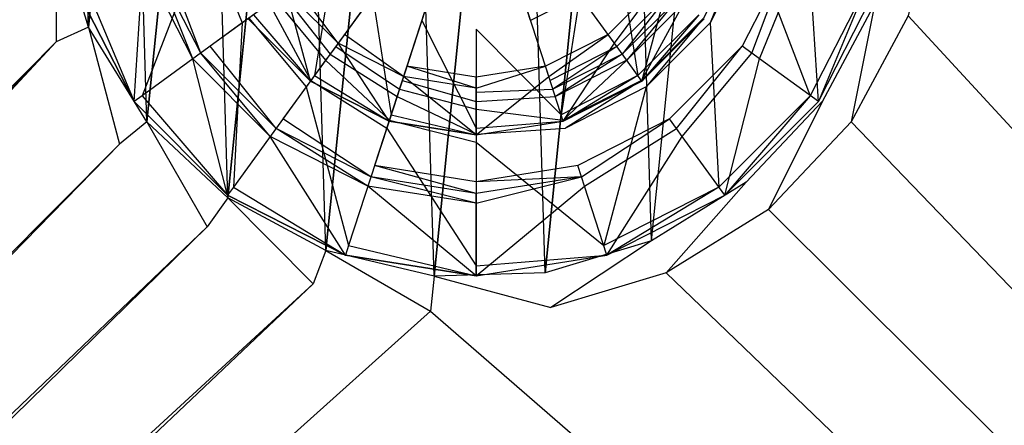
# Model space of a CAD drawing. Extents: x 0 to 0.495, y -0.4 to 0.
# Tile 4 of 12: x 0.216 to 0.285, y -0.2 to -0.171. Entities that reach past the tile are written whole.
import ezdxf

# ---------------------------------------------------------------- set-up
doc = ezdxf.new("R2010")
doc.units = 0
for name, color, linetype in [('L0_BECKEN_N_632110__0___REPLACE', 7, 'CONTINUOUS'), ('L1_ABLAUF60_ONOVO_2___REPLACEMT', 7, 'CONTINUOUS'), ('L2_ABLAUF60_ONOVO_1___REPLACEMT', 7, 'CONTINUOUS'), ('L3_ABLAUF60_ONOVO_0___REPLACEMT', 7, 'CONTINUOUS')]:
    doc.layers.add(name, color=color, linetype=linetype)

msp = doc.modelspace()

# ---------------------------------------------------------------- linework, layer by layer
at = {"layer": 'L0_BECKEN_N_632110__0___REPLACE', "color": 8}
for points, invisible_edges in [([(0.24805, -0.249673), (0.018985, -0.011297), (0.026011, -0.009686), (0.24805, -0.249673)], 14), ([(0.24805, -0.249673), (0.026011, -0.009686), (0.033137, -0.009686), (0.24805, -0.249673)], 14), ([(0.462963, -0.009686), (0.24805, -0.249673), (0.033137, -0.009686), (0.462963, -0.009686)], 14), ([(0.477116, -0.011297), (0.24805, -0.249673), (0.47009, -0.009686), (0.477116, -0.011297)], 14), ([(0.47009, -0.009686), (0.24805, -0.249673), (0.462963, -0.009686), (0.47009, -0.009686)], 14), ([(0.24805, -0.249673), (0.014686, -0.014978), (0.018985, -0.011297), (0.24805, -0.249673)], 14), ([(0.481415, -0.014978), (0.24805, -0.249673), (0.477116, -0.011297), (0.481415, -0.014978)], 14), ([(0.24805, -0.249673), (0.012803, -0.020993), (0.014686, -0.014978), (0.24805, -0.249673)], 14), ([(0.483298, -0.020993), (0.24805, -0.249673), (0.481415, -0.014978), (0.483298, -0.020993)], 14), ([(0.24805, -0.249673), (0.012803, -0.028275), (0.012803, -0.020993), (0.24805, -0.249673)], 14), ([(0.483298, -0.029258), (0.24805, -0.249673), (0.483298, -0.020993), (0.483298, -0.029258)], 14), ([(0.24805, -0.249673), (0.012803, -0.370597), (0.012803, -0.028275), (0.24805, -0.249673)], 14), ([(0.483298, -0.371994), (0.24805, -0.249673), (0.483298, -0.029258), (0.483298, -0.371994)], 14), ([(0.456837, -0.076175, 0.020079), (0.280602, -0.16264, 0.020079), (0.456837, -0.354801, 0.020079), (0.456837, -0.076175, 0.020079)], 14), ([(0.235647, -0.131813, 0.014337), (0.237344, -0.187605, 0.014337), (0.243199, -0.129542, 0.014337), (0.235647, -0.131813, 0.014337)], 13), ([(0.243199, -0.129542, 0.014337), (0.237344, -0.187605, 0.014337), (0.24502, -0.189414, 0.014337), (0.243199, -0.129542, 0.014337)], 10), ([(0.243199, -0.129542, 0.014337), (0.24502, -0.189414, 0.014337), (0.251081, -0.129302, 0.014337), (0.243199, -0.129542, 0.014337)], 13), ([(0.251081, -0.129302, 0.014337), (0.24502, -0.189414, 0.014337), (0.252902, -0.189174, 0.014337), (0.251081, -0.129302, 0.014337)], 10), ([(0.251081, -0.129302, 0.014337), (0.252902, -0.189174, 0.014337), (0.258757, -0.131111, 0.014337), (0.251081, -0.129302, 0.014337)], 13), ([(0.258757, -0.131111, 0.014337), (0.252902, -0.189174, 0.014337), (0.260454, -0.186903, 0.014337), (0.258757, -0.131111, 0.014337)], 10), ([(0.258757, -0.131111, 0.014337), (0.260454, -0.186903, 0.014337), (0.265703, -0.134844, 0.014337), (0.258757, -0.131111, 0.014337)], 13), ([(0.228941, -0.135962, 0.014337), (0.230398, -0.183872, 0.014337), (0.235647, -0.131813, 0.014337), (0.228941, -0.135962, 0.014337)], 13), ([(0.235647, -0.131813, 0.014337), (0.230398, -0.183872, 0.014337), (0.237344, -0.187605, 0.014337), (0.235647, -0.131813, 0.014337)], 10), ([(0.265703, -0.134844, 0.014337), (0.260454, -0.186903, 0.014337), (0.26716, -0.182754, 0.014337), (0.265703, -0.134844, 0.014337)], 15), ([(0.265703, -0.134844, 0.014337), (0.26716, -0.182754, 0.014337), (0.271446, -0.140248, 0.014337), (0.265703, -0.134844, 0.014337)], 15), ([(0.223537, -0.141705, 0.014337), (0.224655, -0.178468, 0.014337), (0.228941, -0.135962, 0.014337), (0.223537, -0.141705, 0.014337)], 13), ([(0.228941, -0.135962, 0.014337), (0.224655, -0.178468, 0.014337), (0.230398, -0.183872, 0.014337), (0.228941, -0.135962, 0.014337)], 10), ([(0.271446, -0.140248, 0.014337), (0.26716, -0.182754, 0.014337), (0.272564, -0.177011, 0.014337), (0.271446, -0.140248, 0.014337)], 15), ([(0.271446, -0.140248, 0.014337), (0.272564, -0.177011, 0.014337), (0.275595, -0.146955, 0.014337), (0.271446, -0.140248, 0.014337)], 15), ([(0.219803, -0.148652, 0.014337), (0.220506, -0.171761, 0.014337), (0.223537, -0.141705, 0.014337), (0.219803, -0.148652, 0.014337)], 13), ([(0.223537, -0.141705, 0.014337), (0.220506, -0.171761, 0.014337), (0.224655, -0.178468, 0.014337), (0.223537, -0.141705, 0.014337)], 10), ([(0.275595, -0.146955, 0.014337), (0.272564, -0.177011, 0.014337), (0.276298, -0.170064, 0.014337), (0.275595, -0.146955, 0.014337)], 15), ([(0.219803, -0.148652, 0.014337), (0.218234, -0.16421, 0.014337), (0.220506, -0.171761, 0.014337), (0.219803, -0.148652, 0.014337)], 10), ([(0.215499, -0.156076, 0.020079), (0.039264, -0.353606, 0.020079), (0.215758, -0.164613, 0.020079), (0.215499, -0.156076, 0.020079)], 14), ([(0.456837, -0.360137, 0.020079), (0.280602, -0.16264, 0.020079), (0.278644, -0.170954, 0.020079), (0.456837, -0.360137, 0.020079)], 13), ([(0.280602, -0.16264, 0.020079), (0.456837, -0.360137, 0.020079), (0.456837, -0.354801, 0.020079), (0.280602, -0.16264, 0.020079)], 14), ([(0.039264, -0.353606, 0.020079), (0.218219, -0.172791, 0.020079), (0.215758, -0.164613, 0.020079), (0.039264, -0.353606, 0.020079)], 14), ([(0.218219, -0.172791, 0.020079), (0.218234, -0.16421, 0.020079), (0.215758, -0.164613, 0.020079), (0.218219, -0.172791, 0.020079)], 13), ([(0.218234, -0.16421, 0.020079), (0.218219, -0.172791, 0.020079), (0.220506, -0.171761, 0.020079), (0.218234, -0.16421, 0.020079)], 14), ([(0.218234, -0.16421, 0.014337), (0.220506, -0.171761, 0.020079), (0.220506, -0.171761, 0.014337), (0.218234, -0.16421, 0.014337)], 13), ([(0.220506, -0.171761, 0.020079), (0.218234, -0.16421, 0.014337), (0.218234, -0.16421, 0.020079), (0.220506, -0.171761, 0.020079)], 14), ([(0.2746, -0.178476, 0.020079), (0.276298, -0.170064, 0.020079), (0.272564, -0.177011, 0.020079), (0.2746, -0.178476, 0.020079)], 13), ([(0.272564, -0.177011, 0.020079), (0.276298, -0.170064, 0.014337), (0.272564, -0.177011, 0.014337), (0.272564, -0.177011, 0.020079)], 13), ([(0.276298, -0.170064, 0.014337), (0.272564, -0.177011, 0.020079), (0.276298, -0.170064, 0.020079), (0.276298, -0.170064, 0.014337)], 14), ([(0.276298, -0.170064, 0.020079), (0.2746, -0.178476, 0.020079), (0.278644, -0.170954, 0.020079), (0.276298, -0.170064, 0.020079)], 14), ([(0.455873, -0.363218, 0.020079), (0.278644, -0.170954, 0.020079), (0.2746, -0.178476, 0.020079), (0.455873, -0.363218, 0.020079)], 13), ([(0.278644, -0.170954, 0.020079), (0.455873, -0.363218, 0.020079), (0.456837, -0.360137, 0.020079), (0.278644, -0.170954, 0.020079)], 14), ([(0.222712, -0.180055, 0.020079), (0.220506, -0.171761, 0.020079), (0.218219, -0.172791, 0.020079), (0.222712, -0.180055, 0.020079)], 13), ([(0.220506, -0.171761, 0.020079), (0.222712, -0.180055, 0.020079), (0.224655, -0.178468, 0.020079), (0.220506, -0.171761, 0.020079)], 14), ([(0.220506, -0.171761, 0.014337), (0.224655, -0.178468, 0.020079), (0.224655, -0.178468, 0.014337), (0.220506, -0.171761, 0.014337)], 13), ([(0.224655, -0.178468, 0.020079), (0.220506, -0.171761, 0.014337), (0.220506, -0.171761, 0.020079), (0.224655, -0.178468, 0.020079)], 14), ([(0.040228, -0.363218, 0.020079), (0.218219, -0.172791, 0.020079), (0.039264, -0.360137, 0.020079), (0.040228, -0.363218, 0.020079)], 13), ([(0.218219, -0.172791, 0.020079), (0.039264, -0.353606, 0.020079), (0.039264, -0.360137, 0.020079), (0.218219, -0.172791, 0.020079)], 13), ([(0.218219, -0.172791, 0.020079), (0.040228, -0.363218, 0.020079), (0.222712, -0.180055, 0.020079), (0.218219, -0.172791, 0.020079)], 14), ([(0.268747, -0.184697, 0.020079), (0.272564, -0.177011, 0.020079), (0.26716, -0.182754, 0.020079), (0.268747, -0.184697, 0.020079)], 13), ([(0.26716, -0.182754, 0.020079), (0.272564, -0.177011, 0.014337), (0.26716, -0.182754, 0.014337), (0.26716, -0.182754, 0.020079)], 13), ([(0.272564, -0.177011, 0.014337), (0.26716, -0.182754, 0.020079), (0.272564, -0.177011, 0.020079), (0.272564, -0.177011, 0.014337)], 14), ([(0.272564, -0.177011, 0.020079), (0.268747, -0.184697, 0.020079), (0.2746, -0.178476, 0.020079), (0.272564, -0.177011, 0.020079)], 14), ([(0.228932, -0.185908, 0.020079), (0.224655, -0.178468, 0.020079), (0.222712, -0.180055, 0.020079), (0.228932, -0.185908, 0.020079)], 13), ([(0.224655, -0.178468, 0.020079), (0.228932, -0.185908, 0.020079), (0.230398, -0.183872, 0.020079), (0.224655, -0.178468, 0.020079)], 14), ([(0.224655, -0.178468, 0.020079), (0.230398, -0.183872, 0.014337), (0.224655, -0.178468, 0.014337), (0.224655, -0.178468, 0.020079)], 13), ([(0.230398, -0.183872, 0.014337), (0.224655, -0.178468, 0.020079), (0.230398, -0.183872, 0.020079), (0.230398, -0.183872, 0.014337)], 14), ([(0.454134, -0.364707, 0.020079), (0.2746, -0.178476, 0.020079), (0.268747, -0.184697, 0.020079), (0.454134, -0.364707, 0.020079)], 13), ([(0.2746, -0.178476, 0.020079), (0.454134, -0.364707, 0.020079), (0.455873, -0.363218, 0.020079), (0.2746, -0.178476, 0.020079)], 14), ([(0.041967, -0.364707, 0.020079), (0.222712, -0.180055, 0.020079), (0.040228, -0.363218, 0.020079), (0.041967, -0.364707, 0.020079)], 13), ([(0.222712, -0.180055, 0.020079), (0.041967, -0.364707, 0.020079), (0.228932, -0.185908, 0.020079), (0.222712, -0.180055, 0.020079)], 14), ([(0.261484, -0.18919, 0.020079), (0.26716, -0.182754, 0.020079), (0.260454, -0.186903, 0.020079), (0.261484, -0.18919, 0.020079)], 13), ([(0.260454, -0.186903, 0.014337), (0.26716, -0.182754, 0.020079), (0.26716, -0.182754, 0.014337), (0.260454, -0.186903, 0.014337)], 13), ([(0.26716, -0.182754, 0.020079), (0.260454, -0.186903, 0.014337), (0.260454, -0.186903, 0.020079), (0.26716, -0.182754, 0.020079)], 14), ([(0.26716, -0.182754, 0.020079), (0.261484, -0.18919, 0.020079), (0.268747, -0.184697, 0.020079), (0.26716, -0.182754, 0.020079)], 14), ([(0.236455, -0.189951, 0.020079), (0.230398, -0.183872, 0.020079), (0.228932, -0.185908, 0.020079), (0.236455, -0.189951, 0.020079)], 13), ([(0.230398, -0.183872, 0.020079), (0.236455, -0.189951, 0.020079), (0.237344, -0.187605, 0.020079), (0.230398, -0.183872, 0.020079)], 14), ([(0.230398, -0.183872, 0.020079), (0.237344, -0.187605, 0.014337), (0.230398, -0.183872, 0.014337), (0.230398, -0.183872, 0.020079)], 13), ([(0.237344, -0.187605, 0.014337), (0.230398, -0.183872, 0.020079), (0.237344, -0.187605, 0.020079), (0.237344, -0.187605, 0.014337)], 14), ([(0.450536, -0.365532, 0.020079), (0.268747, -0.184697, 0.020079), (0.261484, -0.18919, 0.020079), (0.450536, -0.365532, 0.020079)], 13), ([(0.268747, -0.184697, 0.020079), (0.450536, -0.365532, 0.020079), (0.454134, -0.364707, 0.020079), (0.268747, -0.184697, 0.020079)], 14), ([(0.045565, -0.365532, 0.020079), (0.228932, -0.185908, 0.020079), (0.041967, -0.364707, 0.020079), (0.045565, -0.365532, 0.020079)], 13), ([(0.228932, -0.185908, 0.020079), (0.045565, -0.365532, 0.020079), (0.236455, -0.189951, 0.020079), (0.228932, -0.185908, 0.020079)], 14), ([(0.253305, -0.19165, 0.020079), (0.260454, -0.186903, 0.020079), (0.252902, -0.189174, 0.020079), (0.253305, -0.19165, 0.020079)], 13), ([(0.252902, -0.189174, 0.014337), (0.260454, -0.186903, 0.020079), (0.260454, -0.186903, 0.014337), (0.252902, -0.189174, 0.014337)], 13), ([(0.260454, -0.186903, 0.020079), (0.252902, -0.189174, 0.014337), (0.252902, -0.189174, 0.020079), (0.260454, -0.186903, 0.020079)], 14), ([(0.260454, -0.186903, 0.020079), (0.253305, -0.19165, 0.020079), (0.261484, -0.18919, 0.020079), (0.260454, -0.186903, 0.020079)], 14), ([(0.244768, -0.19191, 0.020079), (0.237344, -0.187605, 0.020079), (0.236455, -0.189951, 0.020079), (0.244768, -0.19191, 0.020079)], 13), ([(0.237344, -0.187605, 0.020079), (0.244768, -0.19191, 0.020079), (0.24502, -0.189414, 0.020079), (0.237344, -0.187605, 0.020079)], 14), ([(0.237344, -0.187605, 0.020079), (0.24502, -0.189414, 0.014337), (0.237344, -0.187605, 0.014337), (0.237344, -0.187605, 0.020079)], 13), ([(0.24502, -0.189414, 0.014337), (0.237344, -0.187605, 0.020079), (0.24502, -0.189414, 0.020079), (0.24502, -0.189414, 0.014337)], 14), ([(0.24502, -0.189414, 0.020079), (0.253305, -0.19165, 0.020079), (0.252902, -0.189174, 0.020079), (0.24502, -0.189414, 0.020079)], 14), ([(0.24502, -0.189414, 0.014337), (0.252902, -0.189174, 0.020079), (0.252902, -0.189174, 0.014337), (0.24502, -0.189414, 0.014337)], 13), ([(0.252902, -0.189174, 0.020079), (0.24502, -0.189414, 0.014337), (0.24502, -0.189414, 0.020079), (0.252902, -0.189174, 0.020079)], 14), ([(0.44514, -0.365532, 0.020079), (0.261484, -0.18919, 0.020079), (0.253305, -0.19165, 0.020079), (0.44514, -0.365532, 0.020079)], 13), ([(0.261484, -0.18919, 0.020079), (0.44514, -0.365532, 0.020079), (0.450536, -0.365532, 0.020079), (0.261484, -0.18919, 0.020079)], 14), ([(0.050961, -0.365532, 0.020079), (0.236455, -0.189951, 0.020079), (0.045565, -0.365532, 0.020079), (0.050961, -0.365532, 0.020079)], 13), ([(0.236455, -0.189951, 0.020079), (0.050961, -0.365532, 0.020079), (0.244768, -0.19191, 0.020079), (0.236455, -0.189951, 0.020079)], 14), ([(0.253305, -0.19165, 0.020079), (0.24502, -0.189414, 0.020079), (0.244768, -0.19191, 0.020079), (0.253305, -0.19165, 0.020079)], 13), ([(0.44514, -0.365532, 0.020079), (0.244768, -0.19191, 0.020079), (0.050961, -0.365532, 0.020079), (0.44514, -0.365532, 0.020079)], 13), ([(0.244768, -0.19191, 0.020079), (0.44514, -0.365532, 0.020079), (0.253305, -0.19165, 0.020079), (0.244768, -0.19191, 0.020079)], 14)]:
    msp.add_3dface(points, dxfattribs=dict(at, invisible_edges=invisible_edges))
at = {"layer": 'L1_ABLAUF60_ONOVO_2___REPLACEMT', "color": 8}
for points, invisible_edges in [([(0.24801, -0.159399, 0.020073), (0.240661, -0.169515, 0.020073), (0.244146, -0.171291, 0.020073), (0.24801, -0.159399, 0.020073)], 14), ([(0.24801, -0.159399, 0.020073), (0.244146, -0.171291, 0.020073), (0.24801, -0.171903, 0.020073), (0.24801, -0.159399, 0.020073)], 14), ([(0.251874, -0.171291, 0.020073), (0.24801, -0.159399, 0.020073), (0.24801, -0.171903, 0.020073), (0.251874, -0.171291, 0.020073)], 14), ([(0.25536, -0.169515, 0.020073), (0.24801, -0.159399, 0.020073), (0.251874, -0.171291, 0.020073), (0.25536, -0.169515, 0.020073)], 14), ([(0.236535, -0.175194, 0.018907), (0.237894, -0.166749, 0.020073), (0.232215, -0.170875, 0.018907), (0.236535, -0.175194, 0.018907)], 13), ([(0.237894, -0.166749, 0.020073), (0.236535, -0.175194, 0.018907), (0.240661, -0.169515, 0.020073), (0.237894, -0.166749, 0.020073)], 14), ([(0.259486, -0.175194, 0.018907), (0.258126, -0.166749, 0.020073), (0.25536, -0.169515, 0.020073), (0.259486, -0.175194, 0.018907)], 13), ([(0.258126, -0.166749, 0.020073), (0.259486, -0.175194, 0.018907), (0.263805, -0.170875, 0.018907), (0.258126, -0.166749, 0.020073)], 14), ([(0.241977, -0.177967, 0.018907), (0.240661, -0.169515, 0.020073), (0.236535, -0.175194, 0.018907), (0.241977, -0.177967, 0.018907)], 13), ([(0.240661, -0.169515, 0.020073), (0.241977, -0.177967, 0.018907), (0.244146, -0.171291, 0.020073), (0.240661, -0.169515, 0.020073)], 14), ([(0.254044, -0.177967, 0.018907), (0.25536, -0.169515, 0.020073), (0.251874, -0.171291, 0.020073), (0.254044, -0.177967, 0.018907)], 13), ([(0.25536, -0.169515, 0.020073), (0.254044, -0.177967, 0.018907), (0.259486, -0.175194, 0.018907), (0.25536, -0.169515, 0.020073)], 14), ([(0.236255, -0.175579, 0.018828), (0.232215, -0.170875, 0.018907), (0.23183, -0.171155, 0.018828), (0.236255, -0.175579, 0.018828)], 13), ([(0.232215, -0.170875, 0.018907), (0.236255, -0.175579, 0.018828), (0.236535, -0.175194, 0.018907), (0.232215, -0.170875, 0.018907)], 14), ([(0.259766, -0.175579, 0.018828), (0.263805, -0.170875, 0.018907), (0.259486, -0.175194, 0.018907), (0.259766, -0.175579, 0.018828)], 13), ([(0.263805, -0.170875, 0.018907), (0.259766, -0.175579, 0.018828), (0.264191, -0.171155, 0.018828), (0.263805, -0.170875, 0.018907)], 14), ([(0.236255, -0.175579, 0.018203), (0.23183, -0.171155, 0.018828), (0.23183, -0.171155, 0.018203), (0.236255, -0.175579, 0.018203)], 13), ([(0.23183, -0.171155, 0.018828), (0.236255, -0.175579, 0.018203), (0.236255, -0.175579, 0.018828), (0.23183, -0.171155, 0.018828)], 14), ([(0.24801, -0.178923, 0.018907), (0.244146, -0.171291, 0.020073), (0.241977, -0.177967, 0.018907), (0.24801, -0.178923, 0.018907)], 13), ([(0.244146, -0.171291, 0.020073), (0.24801, -0.178923, 0.018907), (0.24801, -0.171903, 0.020073), (0.244146, -0.171291, 0.020073)], 14), ([(0.24801, -0.171903, 0.020073), (0.254044, -0.177967, 0.018907), (0.251874, -0.171291, 0.020073), (0.24801, -0.171903, 0.020073)], 14), ([(0.264191, -0.171155, 0.018203), (0.259766, -0.175579, 0.018828), (0.259766, -0.175579, 0.018203), (0.264191, -0.171155, 0.018203)], 13), ([(0.259766, -0.175579, 0.018828), (0.264191, -0.171155, 0.018203), (0.264191, -0.171155, 0.018828), (0.259766, -0.175579, 0.018828)], 14), ([(0.254044, -0.177967, 0.018907), (0.24801, -0.171903, 0.020073), (0.24801, -0.178923, 0.018907), (0.254044, -0.177967, 0.018907)], 13), ([(0.24183, -0.17842, 0.018828), (0.236535, -0.175194, 0.018907), (0.236255, -0.175579, 0.018828), (0.24183, -0.17842, 0.018828)], 13), ([(0.236535, -0.175194, 0.018907), (0.24183, -0.17842, 0.018828), (0.241977, -0.177967, 0.018907), (0.236535, -0.175194, 0.018907)], 14), ([(0.254191, -0.17842, 0.018828), (0.259486, -0.175194, 0.018907), (0.254044, -0.177967, 0.018907), (0.254191, -0.17842, 0.018828)], 13), ([(0.259486, -0.175194, 0.018907), (0.254191, -0.17842, 0.018828), (0.259766, -0.175579, 0.018828), (0.259486, -0.175194, 0.018907)], 14), ([(0.24183, -0.17842, 0.018203), (0.236255, -0.175579, 0.018828), (0.236255, -0.175579, 0.018203), (0.24183, -0.17842, 0.018203)], 13), ([(0.236255, -0.175579, 0.018828), (0.24183, -0.17842, 0.018203), (0.24183, -0.17842, 0.018828), (0.236255, -0.175579, 0.018828)], 14), ([(0.259766, -0.175579, 0.018828), (0.254191, -0.17842, 0.018203), (0.259766, -0.175579, 0.018203), (0.259766, -0.175579, 0.018828)], 13), ([(0.254191, -0.17842, 0.018203), (0.259766, -0.175579, 0.018828), (0.254191, -0.17842, 0.018828), (0.254191, -0.17842, 0.018203)], 14), ([(0.24801, -0.179399, 0.018828), (0.241977, -0.177967, 0.018907), (0.24183, -0.17842, 0.018828), (0.24801, -0.179399, 0.018828)], 13), ([(0.241977, -0.177967, 0.018907), (0.24801, -0.179399, 0.018828), (0.24801, -0.178923, 0.018907), (0.241977, -0.177967, 0.018907)], 14), ([(0.24801, -0.178923, 0.018907), (0.254191, -0.17842, 0.018828), (0.254044, -0.177967, 0.018907), (0.24801, -0.178923, 0.018907)], 14), ([(0.24801, -0.179399, 0.018203), (0.24183, -0.17842, 0.018828), (0.24183, -0.17842, 0.018203), (0.24801, -0.179399, 0.018203)], 13), ([(0.24183, -0.17842, 0.018828), (0.24801, -0.179399, 0.018203), (0.24801, -0.179399, 0.018828), (0.24183, -0.17842, 0.018828)], 14), ([(0.254191, -0.17842, 0.018828), (0.24801, -0.178923, 0.018907), (0.24801, -0.179399, 0.018828), (0.254191, -0.17842, 0.018828)], 13), ([(0.254191, -0.17842, 0.018828), (0.24801, -0.179399, 0.018203), (0.254191, -0.17842, 0.018203), (0.254191, -0.17842, 0.018828)], 13), ([(0.24801, -0.179399, 0.018203), (0.254191, -0.17842, 0.018828), (0.24801, -0.179399, 0.018828), (0.24801, -0.179399, 0.018203)], 14)]:
    msp.add_3dface(points, dxfattribs=dict(at, invisible_edges=invisible_edges))
at = {"layer": 'L2_ABLAUF60_ONOVO_1___REPLACEMT', "color": 8}
for points, invisible_edges in [([(0.24801, -0.159399, 0.014885), (0.229144, -0.173106, 0.014885), (0.225831, -0.166605, 0.014885), (0.24801, -0.159399, 0.014885)], 14), ([(0.24801, -0.159399, 0.014885), (0.234303, -0.178266, 0.014885), (0.229144, -0.173106, 0.014885), (0.24801, -0.159399, 0.014885)], 14), ([(0.24801, -0.159399, 0.016357), (0.234292, -0.169366, 0.016357), (0.238043, -0.173118, 0.016357), (0.24801, -0.159399, 0.016357)], 14), ([(0.24801, -0.159399, 0.014885), (0.240804, -0.181578, 0.014885), (0.234303, -0.178266, 0.014885), (0.24801, -0.159399, 0.014885)], 14), ([(0.24801, -0.159399, 0.016357), (0.238043, -0.173118, 0.016357), (0.24277, -0.175526, 0.016357), (0.24801, -0.159399, 0.016357)], 14), ([(0.24801, -0.182719, 0.014885), (0.240804, -0.181578, 0.014885), (0.24801, -0.159399, 0.014885), (0.24801, -0.182719, 0.014885)], 14), ([(0.24801, -0.159399, 0.016357), (0.24277, -0.175526, 0.016357), (0.24801, -0.176356, 0.016357), (0.24801, -0.159399, 0.016357)], 14), ([(0.266877, -0.173106, 0.014885), (0.261718, -0.178266, 0.014885), (0.24801, -0.159399, 0.014885), (0.266877, -0.173106, 0.014885)], 14), ([(0.261718, -0.178266, 0.014885), (0.255217, -0.181578, 0.014885), (0.24801, -0.159399, 0.014885), (0.261718, -0.178266, 0.014885)], 14), ([(0.270189, -0.166605, 0.014885), (0.266877, -0.173106, 0.014885), (0.24801, -0.159399, 0.014885), (0.270189, -0.166605, 0.014885)], 14), ([(0.255217, -0.181578, 0.014885), (0.24801, -0.182719, 0.014885), (0.24801, -0.159399, 0.014885), (0.255217, -0.181578, 0.014885)], 14), ([(0.257978, -0.173118, 0.016357), (0.24801, -0.159399, 0.016357), (0.25325, -0.175526, 0.016357), (0.257978, -0.173118, 0.016357)], 14), ([(0.25325, -0.175526, 0.016357), (0.24801, -0.159399, 0.016357), (0.24801, -0.176356, 0.016357), (0.25325, -0.175526, 0.016357)], 14), ([(0.261729, -0.169366, 0.016357), (0.24801, -0.159399, 0.016357), (0.257978, -0.173118, 0.016357), (0.261729, -0.169366, 0.016357)], 14), ([(0.224316, -0.176614, 0.019885), (0.228501, -0.165738, 0.01811), (0.220156, -0.168449, 0.019885), (0.224316, -0.176614, 0.019885)], 13), ([(0.228501, -0.165738, 0.01811), (0.224316, -0.176614, 0.019885), (0.231414, -0.171457, 0.01811), (0.228501, -0.165738, 0.01811)], 14), ([(0.231414, -0.171457, 0.01811), (0.229048, -0.16556, 0.01811), (0.228501, -0.165738, 0.01811), (0.231414, -0.171457, 0.01811)], 13), ([(0.229048, -0.16556, 0.01811), (0.231414, -0.171457, 0.01811), (0.23188, -0.171118, 0.01811), (0.229048, -0.16556, 0.01811)], 14), ([(0.264606, -0.171457, 0.01811), (0.266972, -0.16556, 0.01811), (0.26414, -0.171118, 0.01811), (0.264606, -0.171457, 0.01811)], 13), ([(0.266972, -0.16556, 0.01811), (0.264606, -0.171457, 0.01811), (0.26752, -0.165738, 0.01811), (0.266972, -0.16556, 0.01811)], 14), ([(0.271704, -0.176614, 0.019885), (0.26752, -0.165738, 0.01811), (0.264606, -0.171457, 0.01811), (0.271704, -0.176614, 0.019885)], 13), ([(0.26752, -0.165738, 0.01811), (0.271704, -0.176614, 0.019885), (0.275864, -0.168449, 0.019885), (0.26752, -0.165738, 0.01811)], 14), ([(0.225034, -0.166864, 0.014885), (0.227906, -0.174006, 0.015397), (0.224376, -0.167078, 0.015397), (0.225034, -0.166864, 0.014885)], 13), ([(0.225831, -0.166605, 0.014885), (0.228466, -0.173599, 0.014885), (0.225034, -0.166864, 0.014885), (0.225831, -0.166605, 0.014885)], 13), ([(0.227906, -0.174006, 0.015397), (0.225034, -0.166864, 0.014885), (0.228466, -0.173599, 0.014885), (0.227906, -0.174006, 0.015397)], 14), ([(0.228466, -0.173599, 0.014885), (0.225831, -0.166605, 0.014885), (0.229144, -0.173106, 0.014885), (0.228466, -0.173599, 0.014885)], 14), ([(0.270189, -0.166605, 0.014885), (0.267555, -0.173599, 0.014885), (0.266877, -0.173106, 0.014885), (0.270189, -0.166605, 0.014885)], 13), ([(0.267555, -0.173599, 0.014885), (0.270189, -0.166605, 0.014885), (0.270986, -0.166864, 0.014885), (0.267555, -0.173599, 0.014885)], 14), ([(0.270986, -0.166864, 0.014885), (0.268115, -0.174006, 0.015397), (0.267555, -0.173599, 0.014885), (0.270986, -0.166864, 0.014885)], 13), ([(0.268115, -0.174006, 0.015397), (0.270986, -0.166864, 0.014885), (0.271645, -0.167078, 0.015397), (0.268115, -0.174006, 0.015397)], 14), ([(0.224376, -0.167078, 0.015397), (0.22374, -0.177033, 0.019204), (0.219479, -0.16867, 0.019204), (0.224376, -0.167078, 0.015397)], 13), ([(0.22374, -0.177033, 0.019204), (0.224376, -0.167078, 0.015397), (0.227906, -0.174006, 0.015397), (0.22374, -0.177033, 0.019204)], 14), ([(0.271645, -0.167078, 0.015397), (0.272281, -0.177033, 0.019204), (0.268115, -0.174006, 0.015397), (0.271645, -0.167078, 0.015397)], 13), ([(0.272281, -0.177033, 0.019204), (0.271645, -0.167078, 0.015397), (0.276542, -0.16867, 0.019204), (0.272281, -0.177033, 0.019204)], 14), ([(0.22374, -0.177033, 0.019885), (0.220156, -0.168449, 0.019885), (0.219479, -0.16867, 0.019885), (0.22374, -0.177033, 0.019885)], 13), ([(0.22374, -0.177033, 0.019885), (0.219479, -0.16867, 0.019204), (0.22374, -0.177033, 0.019204), (0.22374, -0.177033, 0.019885)], 13), ([(0.219479, -0.16867, 0.019204), (0.22374, -0.177033, 0.019885), (0.219479, -0.16867, 0.019885), (0.219479, -0.16867, 0.019204)], 14), ([(0.220156, -0.168449, 0.019885), (0.22374, -0.177033, 0.019885), (0.224316, -0.176614, 0.019885), (0.220156, -0.168449, 0.019885)], 14), ([(0.272281, -0.177033, 0.019885), (0.275864, -0.168449, 0.019885), (0.271704, -0.176614, 0.019885), (0.272281, -0.177033, 0.019885)], 13), ([(0.275864, -0.168449, 0.019885), (0.272281, -0.177033, 0.019885), (0.276542, -0.16867, 0.019885), (0.275864, -0.168449, 0.019885)], 14), ([(0.276542, -0.16867, 0.019204), (0.272281, -0.177033, 0.019885), (0.272281, -0.177033, 0.019204), (0.276542, -0.16867, 0.019204)], 13), ([(0.272281, -0.177033, 0.019885), (0.276542, -0.16867, 0.019204), (0.276542, -0.16867, 0.019885), (0.272281, -0.177033, 0.019885)], 14), ([(0.237649, -0.17366, 0.016357), (0.234292, -0.169366, 0.016357), (0.23375, -0.16976, 0.016357), (0.237649, -0.17366, 0.016357)], 13), ([(0.234292, -0.169366, 0.016357), (0.237649, -0.17366, 0.016357), (0.238043, -0.173118, 0.016357), (0.234292, -0.169366, 0.016357)], 14), ([(0.258371, -0.17366, 0.016357), (0.261729, -0.169366, 0.016357), (0.257978, -0.173118, 0.016357), (0.258371, -0.17366, 0.016357)], 13), ([(0.261729, -0.169366, 0.016357), (0.258371, -0.17366, 0.016357), (0.262271, -0.16976, 0.016357), (0.261729, -0.169366, 0.016357)], 14), ([(0.236291, -0.175529, 0.01811), (0.233313, -0.170077, 0.016767), (0.23188, -0.171118, 0.01811), (0.236291, -0.175529, 0.01811)], 13), ([(0.237332, -0.174096, 0.016767), (0.23375, -0.16976, 0.016357), (0.233313, -0.170077, 0.016767), (0.237332, -0.174096, 0.016767)], 13), ([(0.233313, -0.170077, 0.016767), (0.236291, -0.175529, 0.01811), (0.237332, -0.174096, 0.016767), (0.233313, -0.170077, 0.016767)], 14), ([(0.23375, -0.16976, 0.016357), (0.237332, -0.174096, 0.016767), (0.237649, -0.17366, 0.016357), (0.23375, -0.16976, 0.016357)], 14), ([(0.258689, -0.174096, 0.016767), (0.262271, -0.16976, 0.016357), (0.258371, -0.17366, 0.016357), (0.258689, -0.174096, 0.016767)], 13), ([(0.262271, -0.16976, 0.016357), (0.258689, -0.174096, 0.016767), (0.262708, -0.170077, 0.016767), (0.262271, -0.16976, 0.016357)], 14), ([(0.25973, -0.175529, 0.01811), (0.262708, -0.170077, 0.016767), (0.258689, -0.174096, 0.016767), (0.25973, -0.175529, 0.01811)], 13), ([(0.262708, -0.170077, 0.016767), (0.25973, -0.175529, 0.01811), (0.26414, -0.171118, 0.01811), (0.262708, -0.170077, 0.016767)], 14), ([(0.230796, -0.183093, 0.019885), (0.231414, -0.171457, 0.01811), (0.224316, -0.176614, 0.019885), (0.230796, -0.183093, 0.019885)], 13), ([(0.231414, -0.171457, 0.01811), (0.230796, -0.183093, 0.019885), (0.235953, -0.175995, 0.01811), (0.231414, -0.171457, 0.01811)], 14), ([(0.235953, -0.175995, 0.01811), (0.23188, -0.171118, 0.01811), (0.231414, -0.171457, 0.01811), (0.235953, -0.175995, 0.01811)], 13), ([(0.23188, -0.171118, 0.01811), (0.235953, -0.175995, 0.01811), (0.236291, -0.175529, 0.01811), (0.23188, -0.171118, 0.01811)], 14), ([(0.260068, -0.175995, 0.01811), (0.26414, -0.171118, 0.01811), (0.25973, -0.175529, 0.01811), (0.260068, -0.175995, 0.01811)], 13), ([(0.26414, -0.171118, 0.01811), (0.260068, -0.175995, 0.01811), (0.264606, -0.171457, 0.01811), (0.26414, -0.171118, 0.01811)], 14), ([(0.265225, -0.183093, 0.019885), (0.264606, -0.171457, 0.01811), (0.260068, -0.175995, 0.01811), (0.265225, -0.183093, 0.019885)], 13), ([(0.264606, -0.171457, 0.01811), (0.265225, -0.183093, 0.019885), (0.271704, -0.176614, 0.019885), (0.264606, -0.171457, 0.01811)], 14), ([(0.229144, -0.173106, 0.014885), (0.23381, -0.178944, 0.014885), (0.228466, -0.173599, 0.014885), (0.229144, -0.173106, 0.014885)], 13), ([(0.23381, -0.178944, 0.014885), (0.229144, -0.173106, 0.014885), (0.234303, -0.178266, 0.014885), (0.23381, -0.178944, 0.014885)], 14), ([(0.242563, -0.176163, 0.016357), (0.238043, -0.173118, 0.016357), (0.237649, -0.17366, 0.016357), (0.242563, -0.176163, 0.016357)], 13), ([(0.238043, -0.173118, 0.016357), (0.242563, -0.176163, 0.016357), (0.24277, -0.175526, 0.016357), (0.238043, -0.173118, 0.016357)], 14), ([(0.253457, -0.176163, 0.016357), (0.257978, -0.173118, 0.016357), (0.25325, -0.175526, 0.016357), (0.253457, -0.176163, 0.016357)], 13), ([(0.257978, -0.173118, 0.016357), (0.253457, -0.176163, 0.016357), (0.258371, -0.17366, 0.016357), (0.257978, -0.173118, 0.016357)], 14), ([(0.266877, -0.173106, 0.014885), (0.26221, -0.178944, 0.014885), (0.261718, -0.178266, 0.014885), (0.266877, -0.173106, 0.014885)], 13), ([(0.26221, -0.178944, 0.014885), (0.266877, -0.173106, 0.014885), (0.267555, -0.173599, 0.014885), (0.26221, -0.178944, 0.014885)], 14), ([(0.228466, -0.173599, 0.014885), (0.233404, -0.179504, 0.015397), (0.227906, -0.174006, 0.015397), (0.228466, -0.173599, 0.014885)], 13), ([(0.233404, -0.179504, 0.015397), (0.228466, -0.173599, 0.014885), (0.23381, -0.178944, 0.014885), (0.233404, -0.179504, 0.015397)], 14), ([(0.242397, -0.176677, 0.016767), (0.237649, -0.17366, 0.016357), (0.237332, -0.174096, 0.016767), (0.242397, -0.176677, 0.016767)], 13), ([(0.237649, -0.17366, 0.016357), (0.242397, -0.176677, 0.016767), (0.242563, -0.176163, 0.016357), (0.237649, -0.17366, 0.016357)], 14), ([(0.253624, -0.176677, 0.016767), (0.258371, -0.17366, 0.016357), (0.253457, -0.176163, 0.016357), (0.253624, -0.176677, 0.016767)], 13), ([(0.258371, -0.17366, 0.016357), (0.253624, -0.176677, 0.016767), (0.258689, -0.174096, 0.016767), (0.258371, -0.17366, 0.016357)], 14), ([(0.267555, -0.173599, 0.014885), (0.262617, -0.179504, 0.015397), (0.26221, -0.178944, 0.014885), (0.267555, -0.173599, 0.014885)], 13), ([(0.262617, -0.179504, 0.015397), (0.267555, -0.173599, 0.014885), (0.268115, -0.174006, 0.015397), (0.262617, -0.179504, 0.015397)], 14), ([(0.227906, -0.174006, 0.015397), (0.230377, -0.18367, 0.019204), (0.22374, -0.177033, 0.019204), (0.227906, -0.174006, 0.015397)], 13), ([(0.230377, -0.18367, 0.019204), (0.227906, -0.174006, 0.015397), (0.233404, -0.179504, 0.015397), (0.230377, -0.18367, 0.019204)], 14), ([(0.241849, -0.178361, 0.01811), (0.237332, -0.174096, 0.016767), (0.236291, -0.175529, 0.01811), (0.241849, -0.178361, 0.01811)], 13), ([(0.237332, -0.174096, 0.016767), (0.241849, -0.178361, 0.01811), (0.242397, -0.176677, 0.016767), (0.237332, -0.174096, 0.016767)], 14), ([(0.254171, -0.178361, 0.01811), (0.258689, -0.174096, 0.016767), (0.253624, -0.176677, 0.016767), (0.254171, -0.178361, 0.01811)], 13), ([(0.258689, -0.174096, 0.016767), (0.254171, -0.178361, 0.01811), (0.25973, -0.175529, 0.01811), (0.258689, -0.174096, 0.016767)], 14), ([(0.268115, -0.174006, 0.015397), (0.265644, -0.18367, 0.019204), (0.262617, -0.179504, 0.015397), (0.268115, -0.174006, 0.015397)], 13), ([(0.265644, -0.18367, 0.019204), (0.268115, -0.174006, 0.015397), (0.272281, -0.177033, 0.019204), (0.265644, -0.18367, 0.019204)], 14), ([(0.23896, -0.187253, 0.019885), (0.235953, -0.175995, 0.01811), (0.230796, -0.183093, 0.019885), (0.23896, -0.187253, 0.019885)], 13), ([(0.241671, -0.178909, 0.01811), (0.236291, -0.175529, 0.01811), (0.235953, -0.175995, 0.01811), (0.241671, -0.178909, 0.01811)], 13), ([(0.235953, -0.175995, 0.01811), (0.23896, -0.187253, 0.019885), (0.241671, -0.178909, 0.01811), (0.235953, -0.175995, 0.01811)], 14), ([(0.236291, -0.175529, 0.01811), (0.241671, -0.178909, 0.01811), (0.241849, -0.178361, 0.01811), (0.236291, -0.175529, 0.01811)], 14), ([(0.24801, -0.177026, 0.016357), (0.24277, -0.175526, 0.016357), (0.242563, -0.176163, 0.016357), (0.24801, -0.177026, 0.016357)], 13), ([(0.24277, -0.175526, 0.016357), (0.24801, -0.177026, 0.016357), (0.24801, -0.176356, 0.016357), (0.24277, -0.175526, 0.016357)], 14), ([(0.24801, -0.176356, 0.016357), (0.253457, -0.176163, 0.016357), (0.25325, -0.175526, 0.016357), (0.24801, -0.176356, 0.016357)], 14), ([(0.254349, -0.178909, 0.01811), (0.25973, -0.175529, 0.01811), (0.254171, -0.178361, 0.01811), (0.254349, -0.178909, 0.01811)], 13), ([(0.25973, -0.175529, 0.01811), (0.254349, -0.178909, 0.01811), (0.260068, -0.175995, 0.01811), (0.25973, -0.175529, 0.01811)], 14), ([(0.257061, -0.187253, 0.019885), (0.260068, -0.175995, 0.01811), (0.254349, -0.178909, 0.01811), (0.257061, -0.187253, 0.019885)], 13), ([(0.260068, -0.175995, 0.01811), (0.257061, -0.187253, 0.019885), (0.265225, -0.183093, 0.019885), (0.260068, -0.175995, 0.01811)], 14), ([(0.230377, -0.18367, 0.019885), (0.224316, -0.176614, 0.019885), (0.22374, -0.177033, 0.019885), (0.230377, -0.18367, 0.019885)], 13), ([(0.224316, -0.176614, 0.019885), (0.230377, -0.18367, 0.019885), (0.230796, -0.183093, 0.019885), (0.224316, -0.176614, 0.019885)], 14), ([(0.24801, -0.179337, 0.01811), (0.242397, -0.176677, 0.016767), (0.241849, -0.178361, 0.01811), (0.24801, -0.179337, 0.01811)], 13), ([(0.24801, -0.177566, 0.016767), (0.242563, -0.176163, 0.016357), (0.242397, -0.176677, 0.016767), (0.24801, -0.177566, 0.016767)], 13), ([(0.242397, -0.176677, 0.016767), (0.24801, -0.179337, 0.01811), (0.24801, -0.177566, 0.016767), (0.242397, -0.176677, 0.016767)], 14), ([(0.242563, -0.176163, 0.016357), (0.24801, -0.177566, 0.016767), (0.24801, -0.177026, 0.016357), (0.242563, -0.176163, 0.016357)], 14), ([(0.253457, -0.176163, 0.016357), (0.24801, -0.176356, 0.016357), (0.24801, -0.177026, 0.016357), (0.253457, -0.176163, 0.016357)], 13), ([(0.24801, -0.177026, 0.016357), (0.253624, -0.176677, 0.016767), (0.253457, -0.176163, 0.016357), (0.24801, -0.177026, 0.016357)], 14), ([(0.24801, -0.177566, 0.016767), (0.254171, -0.178361, 0.01811), (0.253624, -0.176677, 0.016767), (0.24801, -0.177566, 0.016767)], 14), ([(0.253624, -0.176677, 0.016767), (0.24801, -0.177026, 0.016357), (0.24801, -0.177566, 0.016767), (0.253624, -0.176677, 0.016767)], 13), ([(0.265644, -0.18367, 0.019885), (0.271704, -0.176614, 0.019885), (0.265225, -0.183093, 0.019885), (0.265644, -0.18367, 0.019885)], 13), ([(0.271704, -0.176614, 0.019885), (0.265644, -0.18367, 0.019885), (0.272281, -0.177033, 0.019885), (0.271704, -0.176614, 0.019885)], 14), ([(0.230377, -0.18367, 0.019885), (0.22374, -0.177033, 0.019204), (0.230377, -0.18367, 0.019204), (0.230377, -0.18367, 0.019885)], 13), ([(0.22374, -0.177033, 0.019204), (0.230377, -0.18367, 0.019885), (0.22374, -0.177033, 0.019885), (0.22374, -0.177033, 0.019204)], 14), ([(0.272281, -0.177033, 0.019204), (0.265644, -0.18367, 0.019885), (0.265644, -0.18367, 0.019204), (0.272281, -0.177033, 0.019204)], 13), ([(0.265644, -0.18367, 0.019885), (0.272281, -0.177033, 0.019204), (0.272281, -0.177033, 0.019885), (0.265644, -0.18367, 0.019885)], 14), ([(0.254171, -0.178361, 0.01811), (0.24801, -0.177566, 0.016767), (0.24801, -0.179337, 0.01811), (0.254171, -0.178361, 0.01811)], 13), ([(0.234303, -0.178266, 0.014885), (0.240545, -0.182375, 0.014885), (0.23381, -0.178944, 0.014885), (0.234303, -0.178266, 0.014885)], 13), ([(0.240545, -0.182375, 0.014885), (0.234303, -0.178266, 0.014885), (0.240804, -0.181578, 0.014885), (0.240545, -0.182375, 0.014885)], 14), ([(0.24801, -0.179913, 0.01811), (0.241849, -0.178361, 0.01811), (0.241671, -0.178909, 0.01811), (0.24801, -0.179913, 0.01811)], 13), ([(0.241849, -0.178361, 0.01811), (0.24801, -0.179913, 0.01811), (0.24801, -0.179337, 0.01811), (0.241849, -0.178361, 0.01811)], 14), ([(0.24801, -0.179337, 0.01811), (0.254349, -0.178909, 0.01811), (0.254171, -0.178361, 0.01811), (0.24801, -0.179337, 0.01811)], 14), ([(0.261718, -0.178266, 0.014885), (0.255476, -0.182375, 0.014885), (0.255217, -0.181578, 0.014885), (0.261718, -0.178266, 0.014885)], 13), ([(0.255476, -0.182375, 0.014885), (0.261718, -0.178266, 0.014885), (0.26221, -0.178944, 0.014885), (0.255476, -0.182375, 0.014885)], 14), ([(0.23381, -0.178944, 0.014885), (0.240331, -0.183033, 0.015397), (0.233404, -0.179504, 0.015397), (0.23381, -0.178944, 0.014885)], 13), ([(0.240331, -0.183033, 0.015397), (0.23381, -0.178944, 0.014885), (0.240545, -0.182375, 0.014885), (0.240331, -0.183033, 0.015397)], 14), ([(0.24801, -0.188686, 0.019885), (0.241671, -0.178909, 0.01811), (0.23896, -0.187253, 0.019885), (0.24801, -0.188686, 0.019885)], 13), ([(0.241671, -0.178909, 0.01811), (0.24801, -0.188686, 0.019885), (0.24801, -0.179913, 0.01811), (0.241671, -0.178909, 0.01811)], 14), ([(0.254349, -0.178909, 0.01811), (0.24801, -0.179337, 0.01811), (0.24801, -0.179913, 0.01811), (0.254349, -0.178909, 0.01811)], 13), ([(0.24801, -0.179913, 0.01811), (0.257061, -0.187253, 0.019885), (0.254349, -0.178909, 0.01811), (0.24801, -0.179913, 0.01811)], 14), ([(0.26221, -0.178944, 0.014885), (0.25569, -0.183033, 0.015397), (0.255476, -0.182375, 0.014885), (0.26221, -0.178944, 0.014885)], 13), ([(0.25569, -0.183033, 0.015397), (0.26221, -0.178944, 0.014885), (0.262617, -0.179504, 0.015397), (0.25569, -0.183033, 0.015397)], 14), ([(0.233404, -0.179504, 0.015397), (0.23874, -0.187931, 0.019204), (0.230377, -0.18367, 0.019204), (0.233404, -0.179504, 0.015397)], 13), ([(0.23874, -0.187931, 0.019204), (0.233404, -0.179504, 0.015397), (0.240331, -0.183033, 0.015397), (0.23874, -0.187931, 0.019204)], 14), ([(0.257061, -0.187253, 0.019885), (0.24801, -0.179913, 0.01811), (0.24801, -0.188686, 0.019885), (0.257061, -0.187253, 0.019885)], 13), ([(0.262617, -0.179504, 0.015397), (0.257281, -0.187931, 0.019204), (0.25569, -0.183033, 0.015397), (0.262617, -0.179504, 0.015397)], 13), ([(0.257281, -0.187931, 0.019204), (0.262617, -0.179504, 0.015397), (0.265644, -0.18367, 0.019204), (0.257281, -0.187931, 0.019204)], 14), ([(0.240804, -0.181578, 0.014885), (0.24801, -0.183558, 0.014885), (0.240545, -0.182375, 0.014885), (0.240804, -0.181578, 0.014885)], 13), ([(0.24801, -0.183558, 0.014885), (0.240804, -0.181578, 0.014885), (0.24801, -0.182719, 0.014885), (0.24801, -0.183558, 0.014885)], 14), ([(0.255476, -0.182375, 0.014885), (0.24801, -0.182719, 0.014885), (0.255217, -0.181578, 0.014885), (0.255476, -0.182375, 0.014885)], 14), ([(0.240545, -0.182375, 0.014885), (0.24801, -0.18425, 0.015397), (0.240331, -0.183033, 0.015397), (0.240545, -0.182375, 0.014885)], 13), ([(0.24801, -0.18425, 0.015397), (0.240545, -0.182375, 0.014885), (0.24801, -0.183558, 0.014885), (0.24801, -0.18425, 0.015397)], 14), ([(0.255476, -0.182375, 0.014885), (0.24801, -0.18425, 0.015397), (0.24801, -0.183558, 0.014885), (0.255476, -0.182375, 0.014885)], 13), ([(0.24801, -0.18425, 0.015397), (0.255476, -0.182375, 0.014885), (0.25569, -0.183033, 0.015397), (0.24801, -0.18425, 0.015397)], 14), ([(0.24801, -0.182719, 0.014885), (0.255476, -0.182375, 0.014885), (0.24801, -0.183558, 0.014885), (0.24801, -0.182719, 0.014885)], 13), ([(0.23874, -0.187931, 0.019885), (0.230796, -0.183093, 0.019885), (0.230377, -0.18367, 0.019885), (0.23874, -0.187931, 0.019885)], 13), ([(0.23874, -0.187931, 0.019204), (0.230377, -0.18367, 0.019885), (0.230377, -0.18367, 0.019204), (0.23874, -0.187931, 0.019204)], 13), ([(0.230377, -0.18367, 0.019885), (0.23874, -0.187931, 0.019204), (0.23874, -0.187931, 0.019885), (0.230377, -0.18367, 0.019885)], 14), ([(0.230796, -0.183093, 0.019885), (0.23874, -0.187931, 0.019885), (0.23896, -0.187253, 0.019885), (0.230796, -0.183093, 0.019885)], 14), ([(0.240331, -0.183033, 0.015397), (0.24801, -0.189399, 0.019204), (0.23874, -0.187931, 0.019204), (0.240331, -0.183033, 0.015397)], 13), ([(0.24801, -0.189399, 0.019204), (0.240331, -0.183033, 0.015397), (0.24801, -0.18425, 0.015397), (0.24801, -0.189399, 0.019204)], 14), ([(0.25569, -0.183033, 0.015397), (0.24801, -0.189399, 0.019204), (0.24801, -0.18425, 0.015397), (0.25569, -0.183033, 0.015397)], 13), ([(0.24801, -0.189399, 0.019204), (0.25569, -0.183033, 0.015397), (0.257281, -0.187931, 0.019204), (0.24801, -0.189399, 0.019204)], 14), ([(0.257281, -0.187931, 0.019885), (0.265225, -0.183093, 0.019885), (0.257061, -0.187253, 0.019885), (0.257281, -0.187931, 0.019885)], 13), ([(0.265225, -0.183093, 0.019885), (0.257281, -0.187931, 0.019885), (0.265644, -0.18367, 0.019885), (0.265225, -0.183093, 0.019885)], 14), ([(0.265644, -0.18367, 0.019885), (0.257281, -0.187931, 0.019204), (0.265644, -0.18367, 0.019204), (0.265644, -0.18367, 0.019885)], 13), ([(0.257281, -0.187931, 0.019204), (0.265644, -0.18367, 0.019885), (0.257281, -0.187931, 0.019885), (0.257281, -0.187931, 0.019204)], 14), ([(0.24801, -0.189399, 0.019885), (0.23896, -0.187253, 0.019885), (0.23874, -0.187931, 0.019885), (0.24801, -0.189399, 0.019885)], 13), ([(0.23896, -0.187253, 0.019885), (0.24801, -0.189399, 0.019885), (0.24801, -0.188686, 0.019885), (0.23896, -0.187253, 0.019885)], 14), ([(0.24801, -0.188686, 0.019885), (0.257281, -0.187931, 0.019885), (0.257061, -0.187253, 0.019885), (0.24801, -0.188686, 0.019885)], 14), ([(0.24801, -0.189399, 0.019204), (0.23874, -0.187931, 0.019885), (0.23874, -0.187931, 0.019204), (0.24801, -0.189399, 0.019204)], 13), ([(0.23874, -0.187931, 0.019885), (0.24801, -0.189399, 0.019204), (0.24801, -0.189399, 0.019885), (0.23874, -0.187931, 0.019885)], 14), ([(0.257281, -0.187931, 0.019885), (0.24801, -0.188686, 0.019885), (0.24801, -0.189399, 0.019885), (0.257281, -0.187931, 0.019885)], 13), ([(0.257281, -0.187931, 0.019885), (0.24801, -0.189399, 0.019204), (0.257281, -0.187931, 0.019204), (0.257281, -0.187931, 0.019885)], 13), ([(0.24801, -0.189399, 0.019204), (0.257281, -0.187931, 0.019885), (0.24801, -0.189399, 0.019885), (0.24801, -0.189399, 0.019204)], 14)]:
    msp.add_3dface(points, dxfattribs=dict(at, invisible_edges=invisible_edges))
at = {"layer": 'L3_ABLAUF60_ONOVO_0___REPLACEMT', "color": 8}
for points, invisible_edges in [([(0.24801, -0.159399, 0.016953), (0.238657, -0.172272, 0.016953), (0.235137, -0.168752, 0.016953), (0.24801, -0.159399, 0.016953)], 14), ([(0.24801, -0.159399, 0.016953), (0.243093, -0.174532, 0.016953), (0.238657, -0.172272, 0.016953), (0.24801, -0.159399, 0.016953)], 14), ([(0.24801, -0.175311, 0.016953), (0.243093, -0.174532, 0.016953), (0.24801, -0.159399, 0.016953), (0.24801, -0.175311, 0.016953)], 14), ([(0.260884, -0.168752, 0.016953), (0.257363, -0.172272, 0.016953), (0.24801, -0.159399, 0.016953), (0.260884, -0.168752, 0.016953)], 14), ([(0.257363, -0.172272, 0.016953), (0.252928, -0.174532, 0.016953), (0.24801, -0.159399, 0.016953), (0.257363, -0.172272, 0.016953)], 14), ([(0.252928, -0.174532, 0.016953), (0.24801, -0.175311, 0.016953), (0.24801, -0.159399, 0.016953), (0.252928, -0.174532, 0.016953)], 14), ([(0.235137, -0.168752, 0.016953), (0.238211, -0.172887, 0.016953), (0.234523, -0.169199, 0.016953), (0.235137, -0.168752, 0.016953)], 13), ([(0.238211, -0.172887, 0.016953), (0.235137, -0.168752, 0.016953), (0.238657, -0.172272, 0.016953), (0.238211, -0.172887, 0.016953)], 14), ([(0.260884, -0.168752, 0.016953), (0.25781, -0.172887, 0.016953), (0.257363, -0.172272, 0.016953), (0.260884, -0.168752, 0.016953)], 13), ([(0.25781, -0.172887, 0.016953), (0.260884, -0.168752, 0.016953), (0.261498, -0.169199, 0.016953), (0.25781, -0.172887, 0.016953)], 14), ([(0.234523, -0.169199, 0.016953), (0.236255, -0.175579, 0.018203), (0.23183, -0.171155, 0.018203), (0.234523, -0.169199, 0.016953)], 13), ([(0.236255, -0.175579, 0.018203), (0.234523, -0.169199, 0.016953), (0.238211, -0.172887, 0.016953), (0.236255, -0.175579, 0.018203)], 14), ([(0.261498, -0.169199, 0.016953), (0.259766, -0.175579, 0.018203), (0.25781, -0.172887, 0.016953), (0.261498, -0.169199, 0.016953)], 13), ([(0.259766, -0.175579, 0.018203), (0.261498, -0.169199, 0.016953), (0.264191, -0.171155, 0.018203), (0.259766, -0.175579, 0.018203)], 14), ([(0.238657, -0.172272, 0.016953), (0.242858, -0.175255, 0.016953), (0.238211, -0.172887, 0.016953), (0.238657, -0.172272, 0.016953)], 13), ([(0.242858, -0.175255, 0.016953), (0.238657, -0.172272, 0.016953), (0.243093, -0.174532, 0.016953), (0.242858, -0.175255, 0.016953)], 14), ([(0.257363, -0.172272, 0.016953), (0.253162, -0.175255, 0.016953), (0.252928, -0.174532, 0.016953), (0.257363, -0.172272, 0.016953)], 13), ([(0.253162, -0.175255, 0.016953), (0.257363, -0.172272, 0.016953), (0.25781, -0.172887, 0.016953), (0.253162, -0.175255, 0.016953)], 14), ([(0.238211, -0.172887, 0.016953), (0.24183, -0.17842, 0.018203), (0.236255, -0.175579, 0.018203), (0.238211, -0.172887, 0.016953)], 13), ([(0.24183, -0.17842, 0.018203), (0.238211, -0.172887, 0.016953), (0.242858, -0.175255, 0.016953), (0.24183, -0.17842, 0.018203)], 14), ([(0.25781, -0.172887, 0.016953), (0.254191, -0.17842, 0.018203), (0.253162, -0.175255, 0.016953), (0.25781, -0.172887, 0.016953)], 13), ([(0.254191, -0.17842, 0.018203), (0.25781, -0.172887, 0.016953), (0.259766, -0.175579, 0.018203), (0.254191, -0.17842, 0.018203)], 14), ([(0.243093, -0.174532, 0.016953), (0.24801, -0.176071, 0.016953), (0.242858, -0.175255, 0.016953), (0.243093, -0.174532, 0.016953)], 13), ([(0.24801, -0.176071, 0.016953), (0.243093, -0.174532, 0.016953), (0.24801, -0.175311, 0.016953), (0.24801, -0.176071, 0.016953)], 14), ([(0.252928, -0.174532, 0.016953), (0.24801, -0.176071, 0.016953), (0.24801, -0.175311, 0.016953), (0.252928, -0.174532, 0.016953)], 13), ([(0.24801, -0.176071, 0.016953), (0.252928, -0.174532, 0.016953), (0.253162, -0.175255, 0.016953), (0.24801, -0.176071, 0.016953)], 14), ([(0.242858, -0.175255, 0.016953), (0.24801, -0.179399, 0.018203), (0.24183, -0.17842, 0.018203), (0.242858, -0.175255, 0.016953)], 13), ([(0.24801, -0.179399, 0.018203), (0.242858, -0.175255, 0.016953), (0.24801, -0.176071, 0.016953), (0.24801, -0.179399, 0.018203)], 14), ([(0.253162, -0.175255, 0.016953), (0.24801, -0.179399, 0.018203), (0.24801, -0.176071, 0.016953), (0.253162, -0.175255, 0.016953)], 13), ([(0.24801, -0.179399, 0.018203), (0.253162, -0.175255, 0.016953), (0.254191, -0.17842, 0.018203), (0.24801, -0.179399, 0.018203)], 14)]:
    msp.add_3dface(points, dxfattribs=dict(at, invisible_edges=invisible_edges))

doc.saveas('drawing.dxf')
